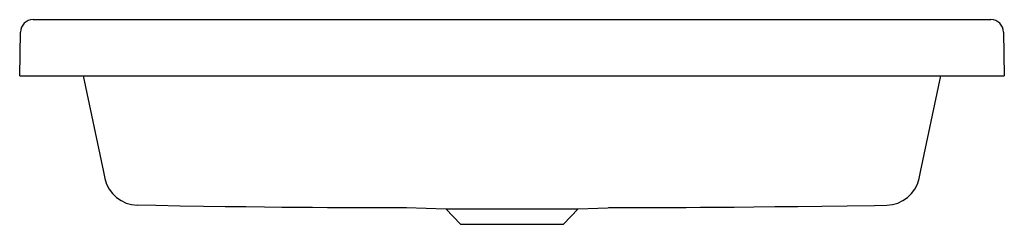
# Model space of a CAD drawing. Header units: millimetres. Extents: x 4757.899 to 4758.6, y 2646.183 to 2646.329.
import ezdxf

# ---------------------------------------------------------------- set-up
doc = ezdxf.new("R2010")
doc.units = ezdxf.units.MM
doc.layers.add('SANINDUSA', color=3, linetype='Continuous')

msp = doc.modelspace()

# ---------------------------------------------------------------- linework, layer by layer
at = {"layer": 'SANINDUSA'}
for p, q in [((4757.90836, 2646.32942), (4758.59067, 2646.32942)), ((4757.89882, 2646.28942), (4757.89936, 2646.32057)), ((4758.59967, 2646.32057), (4758.60021, 2646.28942)), ((4757.89882, 2646.28942), (4757.90382, 2646.28942)), ((4757.90382, 2646.28942), (4758.59522, 2646.28942)), ((4757.94393, 2646.28942), (4757.9585, 2646.22085)), ((4758.54053, 2646.22086), (4758.5551, 2646.28942)), ((4758.59522, 2646.28942), (4758.60021, 2646.28942)), ((4757.9585, 2646.22085), (4757.95951, 2646.21612)), ((4758.53952, 2646.21611), (4758.54053, 2646.22086)), ((4758.17445, 2646.19549), (4758.20242, 2646.19451)), ((4758.20242, 2646.19451), (4758.21278, 2646.18341)), ((4758.20242, 2646.19451), (4758.24952, 2646.19451)), ((4758.24952, 2646.19451), (4758.29661, 2646.19451)), ((4758.28626, 2646.18341), (4758.29661, 2646.19451)), ((4758.29661, 2646.19451), (4758.32459, 2646.19549)), ((4758.21278, 2646.18341), (4758.24952, 2646.18341)), ((4758.24952, 2646.18341), (4758.28626, 2646.18341))]:
    msp.add_line(p, q, dxfattribs=at)
at = {"layer": 'SANINDUSA', "flags": 128}
for points in [[(4757.98258, 2646.19726), (4757.99573, 2646.19699), (4758.01324, 2646.19668), (4758.02975, 2646.19643), (4758.04528, 2646.19621), (4758.05981, 2646.19604), (4758.07313, 2646.19589), (4758.08549, 2646.19577), (4758.0969, 2646.19567), (4758.10736, 2646.19559), (4758.11809, 2646.19552), (4758.12759, 2646.19547), (4758.13587, 2646.19543), (4758.14291, 2646.19541), (4758.14872, 2646.1954), (4758.1533, 2646.1954), (4758.15674, 2646.1954), (4758.16026, 2646.1954), (4758.16381, 2646.19541), (4758.16773, 2646.19542), (4758.17445, 2646.19549)], [(4758.31824, 2646.19549), (4758.32213, 2646.19546), (4758.32713, 2646.19544), (4758.33111, 2646.19543), (4758.33382, 2646.19542), (4758.33577, 2646.19542), (4758.33809, 2646.19541), (4758.34124, 2646.19541), (4758.34521, 2646.19541), (4758.35, 2646.19542), (4758.35671, 2646.19543), (4758.36456, 2646.19546), (4758.37355, 2646.1955), (4758.38369, 2646.19556), (4758.39519, 2646.19564), (4758.40787, 2646.19575), (4758.42174, 2646.19588), (4758.4368, 2646.19604), (4758.45303, 2646.19622), (4758.47014, 2646.19643), (4758.48839, 2646.19668), (4758.50778, 2646.19696), (4758.51643, 2646.19711)]]:
    msp.add_lwpolyline(points, dxfattribs=at)
at = {"layer": 'SANINDUSA'}
for centre, radius, start, end in [((4757.90836, 2646.32042), 0.009, 90, 179), ((4758.59067, 2646.32042), 0.009, 1, 90), ((4757.98298, 2646.22111), 0.024, 192.0771, 269.04156), ((4758.51605, 2646.2211), 0.024, 270.89644, 347.92349)]:
    msp.add_arc(centre, radius, start, end, dxfattribs=at)

doc.saveas('drawing.dxf')
